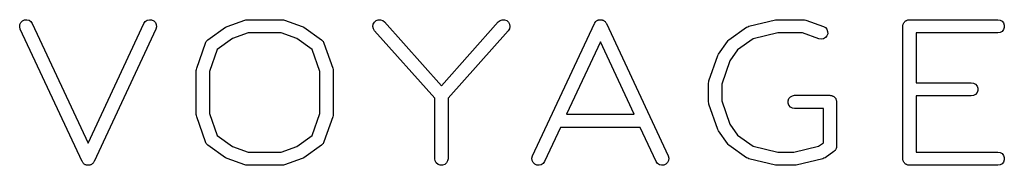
# Model space of a CAD drawing. Extents: x 95 to 242, y -111 to -101.
# Tile 1 of 9: x 95 to 162, y -111 to -101. Entities that reach past the tile are written whole.
import ezdxf

# ---------------------------------------------------------------- set-up
doc = ezdxf.new("R2010")
doc.units = 0
doc.header["$MEASUREMENT"] = 0
doc.layers.add('BLACK', color=7, linetype='CONTINUOUS')

msp = doc.modelspace()

# ---------------------------------------------------------------- linework, layer by layer
at = {"layer": 'Black'}
for p, q in [((95.063, -101.072), (95.076, -100.915)), ((95.104, -101.224), (95.063, -101.072)), ((95.076, -100.915), (95.143, -100.772)), ((95.143, -100.772), (95.254, -100.661)), ((95.254, -100.661), (95.397, -100.594)), ((95.397, -100.594), (95.554, -100.58)), ((95.554, -100.58), (95.706, -100.621)), ((95.706, -100.621), (95.835, -100.711)), ((95.835, -100.711), (95.926, -100.841)), ((95.926, -100.841), (99.748, -109.031)), ((99.748, -109.031), (103.57, -100.841)), ((103.57, -100.841), (103.661, -100.711)), ((103.661, -100.711), (103.79, -100.621)), ((103.79, -100.621), (103.942, -100.58)), ((103.942, -100.58), (104.099, -100.594)), ((104.099, -100.594), (104.242, -100.661)), ((104.242, -100.661), (104.353, -100.772)), ((104.353, -100.772), (104.419, -100.915)), ((104.433, -101.072), (104.392, -101.224)), ((104.419, -100.915), (104.433, -101.072)), ((107.951, -101.959), (109.16, -101.095)), ((109.16, -101.095), (109.217, -101.068)), ((109.217, -101.068), (109.272, -101.037)), ((109.272, -101.037), (110.481, -100.605)), ((110.481, -100.605), (110.557, -100.592)), ((110.557, -100.592), (110.634, -100.579)), ((110.634, -100.579), (113.053, -100.579)), ((113.053, -100.579), (113.129, -100.592)), ((113.129, -100.592), (113.205, -100.605)), ((113.205, -100.605), (114.415, -101.037)), ((114.415, -101.037), (114.469, -101.068)), ((114.469, -101.068), (114.526, -101.095)), ((114.526, -101.095), (115.735, -101.959)), ((119.252, -101.046), (119.274, -100.89)), ((119.284, -101.2), (119.252, -101.046)), ((119.274, -100.89), (119.349, -100.751)), ((119.349, -100.751), (119.467, -100.646)), ((119.467, -100.646), (119.613, -100.588)), ((119.613, -100.588), (119.771, -100.583)), ((119.771, -100.583), (119.92, -100.633)), ((119.92, -100.633), (120.044, -100.731)), ((120.044, -100.731), (123.938, -105.102)), ((123.938, -105.102), (127.833, -100.731)), ((127.833, -100.731), (127.957, -100.633)), ((127.957, -100.633), (128.106, -100.583)), ((128.106, -100.583), (128.264, -100.588)), ((128.264, -100.588), (128.41, -100.646)), ((128.41, -100.646), (128.528, -100.751)), ((128.528, -100.751), (128.602, -100.89)), ((128.625, -101.046), (128.593, -101.2)), ((128.602, -100.89), (128.625, -101.046)), ((130.18, -109.912), (134.413, -100.841)), ((134.413, -100.841), (134.436, -100.808)), ((134.436, -100.808), (134.452, -100.772)), ((134.452, -100.772), (134.481, -100.744)), ((134.481, -100.744), (134.503, -100.711)), ((134.503, -100.711), (134.536, -100.689)), ((134.536, -100.689), (134.564, -100.661)), ((134.564, -100.661), (134.6, -100.644)), ((134.6, -100.644), (134.633, -100.621)), ((134.633, -100.621), (134.671, -100.611)), ((134.671, -100.611), (134.707, -100.594)), ((134.707, -100.594), (134.746, -100.591)), ((134.746, -100.591), (134.785, -100.58)), ((134.785, -100.58), (134.824, -100.584)), ((134.824, -100.584), (134.864, -100.58)), ((134.864, -100.58), (134.902, -100.591)), ((134.902, -100.591), (134.942, -100.594)), ((134.942, -100.594), (134.977, -100.611)), ((134.977, -100.611), (135.016, -100.621)), ((135.016, -100.621), (135.048, -100.644)), ((135.048, -100.644), (135.084, -100.661)), ((135.084, -100.661), (135.112, -100.689)), ((135.112, -100.689), (135.145, -100.711)), ((135.145, -100.711), (135.168, -100.744)), ((135.168, -100.744), (135.196, -100.772)), ((135.196, -100.772), (135.212, -100.808)), ((135.212, -100.808), (135.235, -100.841)), ((135.235, -100.841), (139.468, -109.912)), ((143.632, -101.959), (144.841, -101.095)), ((144.841, -101.095), (144.849, -101.091)), ((144.849, -101.091), (144.855, -101.086)), ((144.855, -101.086), (144.92, -101.058)), ((144.92, -101.058), (144.984, -101.027)), ((144.984, -101.027), (144.992, -101.026)), ((144.992, -101.026), (145, -101.023)), ((145, -101.023), (146.814, -100.591)), ((146.814, -100.591), (146.867, -100.588)), ((146.867, -100.588), (146.919, -100.579)), ((146.919, -100.579), (148.734, -100.579)), ((148.734, -100.579), (148.81, -100.592)), ((148.81, -100.592), (148.886, -100.605)), ((148.886, -100.605), (150.096, -101.037)), ((150.096, -101.037), (150.233, -101.115)), ((150.233, -101.115), (150.335, -101.235)), ((155.537, -101.032), (155.544, -100.993)), ((155.537, -110.104), (155.537, -101.032)), ((155.544, -100.954), (155.558, -100.916)), ((155.544, -100.993), (155.544, -100.954)), ((155.558, -100.916), (155.565, -100.877)), ((155.565, -100.877), (155.584, -100.843)), ((155.584, -100.843), (155.598, -100.806)), ((155.598, -100.806), (155.623, -100.775)), ((155.623, -100.775), (155.643, -100.741)), ((155.643, -100.741), (155.674, -100.715)), ((155.674, -100.715), (155.699, -100.685)), ((155.699, -100.685), (155.734, -100.665)), ((155.734, -100.665), (155.764, -100.64)), ((155.764, -100.64), (155.801, -100.626)), ((155.801, -100.626), (155.836, -100.606)), ((155.836, -100.606), (155.875, -100.599)), ((155.875, -100.599), (155.912, -100.586)), ((155.912, -100.586), (155.952, -100.586)), ((155.952, -100.586), (155.991, -100.579)), ((155.991, -100.579), (162.038, -100.579)), ((162.038, -100.579), (162.194, -100.606)), ((162.194, -100.606), (162.33, -100.685)), ((162.33, -100.685), (162.431, -100.806)), ((162.431, -100.806), (162.485, -100.954)), ((162.485, -101.111), (162.431, -101.259)), ((162.485, -100.954), (162.485, -101.111)), ((99.337, -110.296), (95.104, -101.224)), ((104.392, -101.224), (100.159, -110.296)), ((110.712, -101.486), (109.636, -101.87)), ((112.974, -101.486), (110.712, -101.486)), ((114.05, -101.87), (112.974, -101.486)), ((119.366, -101.334), (119.284, -101.2)), ((123.485, -105.957), (119.366, -101.334)), ((128.51, -101.334), (124.392, -105.957)), ((128.593, -101.2), (128.51, -101.334)), ((146.973, -101.486), (145.296, -101.885)), ((148.655, -101.486), (146.973, -101.486)), ((149.791, -101.891), (148.655, -101.486)), ((150.337, -101.689), (150.237, -101.81)), ((150.335, -101.235), (150.389, -101.383)), ((150.39, -101.54), (150.337, -101.689)), ((150.389, -101.383), (150.39, -101.54)), ((162.038, -101.486), (156.444, -101.486)), ((156.444, -101.486), (156.444, -104.898)), ((162.194, -101.459), (162.038, -101.486)), ((162.33, -101.38), (162.194, -101.459)), ((162.431, -101.259), (162.33, -101.38)), ((107.182, -103.906), (107.786, -102.178)), ((107.786, -102.178), (107.816, -102.126)), ((107.816, -102.126), (107.841, -102.072)), ((107.841, -102.072), (107.854, -102.058)), ((107.854, -102.058), (107.864, -102.041)), ((107.864, -102.041), (107.909, -102.002)), ((107.909, -102.002), (107.951, -101.959)), ((109.636, -101.87), (108.595, -102.614)), ((115.091, -102.614), (114.05, -101.87)), ((115.735, -101.959), (115.777, -102.002)), ((115.777, -102.002), (115.823, -102.041)), ((115.823, -102.041), (115.832, -102.058)), ((115.832, -102.058), (115.846, -102.072)), ((115.846, -102.072), (115.871, -102.126)), ((115.871, -102.126), (115.9, -102.178)), ((115.9, -102.178), (116.505, -103.906)), ((134.824, -102.105), (132.512, -107.058)), ((137.136, -107.058), (134.824, -102.105)), ((142.919, -102.932), (143.524, -102.068)), ((143.524, -102.068), (143.578, -102.014)), ((143.578, -102.014), (143.632, -101.959)), ((145.296, -101.885), (144.222, -102.652)), ((149.946, -101.918), (149.791, -101.891)), ((150.101, -101.89), (149.946, -101.918)), ((150.237, -101.81), (150.101, -101.89)), ((108.595, -102.614), (108.063, -104.133)), ((115.623, -104.133), (115.091, -102.614)), ((142.258, -104.77), (142.863, -103.042)), ((142.863, -103.042), (142.893, -102.988)), ((142.893, -102.988), (142.919, -102.932)), ((144.222, -102.652), (143.698, -103.401)), ((143.698, -103.401), (143.14, -104.997)), ((107.156, -104.056), (107.169, -103.981)), ((107.156, -107.08), (107.156, -104.056)), ((107.169, -103.981), (107.182, -103.906)), ((108.063, -104.133), (108.063, -107.003)), ((115.623, -107.003), (115.623, -104.133)), ((116.505, -103.906), (116.517, -103.981)), ((116.517, -103.981), (116.53, -104.056)), ((116.53, -104.056), (116.53, -107.08)), ((142.232, -104.92), (142.246, -104.845)), ((142.232, -106.216), (142.232, -104.92)), ((142.246, -104.845), (142.258, -104.77)), ((143.14, -104.997), (143.14, -106.139)), ((156.444, -104.898), (160.224, -104.898)), ((160.224, -104.898), (160.379, -104.926)), ((160.379, -104.926), (160.516, -105.005)), ((160.516, -105.005), (160.617, -105.125)), ((160.617, -105.125), (160.671, -105.273)), ((147.837, -105.869), (147.974, -105.79)), ((147.974, -105.79), (148.129, -105.762)), ((148.129, -105.762), (150.548, -105.762)), ((150.548, -105.762), (150.587, -105.769)), ((150.587, -105.769), (150.627, -105.769)), ((150.627, -105.769), (150.664, -105.783)), ((150.664, -105.783), (150.703, -105.79)), ((150.703, -105.79), (150.737, -105.81)), ((150.737, -105.81), (150.775, -105.823)), ((150.775, -105.823), (150.805, -105.849)), ((150.805, -105.849), (150.839, -105.869)), ((160.224, -105.806), (156.444, -105.806)), ((156.444, -105.806), (156.444, -109.65)), ((160.379, -105.778), (160.224, -105.806)), ((160.516, -105.699), (160.379, -105.778)), ((160.617, -105.579), (160.516, -105.699)), ((160.671, -105.431), (160.617, -105.579)), ((160.671, -105.273), (160.671, -105.431)), ((123.485, -110.104), (123.485, -105.957)), ((124.392, -105.957), (124.392, -110.104)), ((142.246, -106.291), (142.232, -106.216)), ((142.258, -106.366), (142.246, -106.291)), ((142.863, -108.094), (142.258, -106.366)), ((143.14, -106.139), (143.698, -107.735)), ((147.682, -106.137), (147.736, -105.989)), ((147.682, -106.295), (147.682, -106.137)), ((147.736, -106.443), (147.682, -106.295)), ((147.736, -105.989), (147.837, -105.869)), ((147.837, -106.563), (147.736, -106.443)), ((150.839, -105.869), (150.865, -105.899)), ((150.865, -105.899), (150.895, -105.924)), ((150.895, -105.924), (150.915, -105.959)), ((150.915, -105.959), (150.941, -105.989)), ((150.941, -105.989), (150.954, -106.026)), ((150.954, -106.026), (150.974, -106.061)), ((150.974, -106.061), (150.981, -106.1)), ((150.981, -106.1), (150.995, -106.137)), ((150.995, -106.137), (150.995, -106.177)), ((150.995, -106.177), (151.001, -106.216)), ((151.001, -106.216), (151.001, -109.24)), ((107.169, -107.155), (107.156, -107.08)), ((107.182, -107.23), (107.169, -107.155)), ((108.063, -107.003), (108.595, -108.522)), ((115.091, -108.522), (115.623, -107.003)), ((116.517, -107.155), (116.505, -107.23)), ((116.53, -107.08), (116.517, -107.155)), ((132.512, -107.058), (137.136, -107.058)), ((147.974, -106.642), (147.837, -106.563)), ((148.129, -106.67), (147.974, -106.642)), ((150.094, -106.67), (148.129, -106.67)), ((150.094, -109.006), (150.094, -106.67)), ((107.786, -108.958), (107.182, -107.23)), ((116.505, -107.23), (115.9, -108.958)), ((143.698, -107.735), (144.222, -108.484)), ((108.595, -108.522), (109.636, -109.266)), ((114.05, -109.266), (115.091, -108.522)), ((132.089, -107.965), (131.002, -110.296)), ((137.559, -107.965), (132.089, -107.965)), ((138.646, -110.296), (137.559, -107.965)), ((142.893, -108.148), (142.863, -108.094)), ((142.919, -108.204), (142.893, -108.148)), ((143.524, -109.068), (142.919, -108.204)), ((144.222, -108.484), (145.296, -109.251)), ((107.816, -109.01), (107.786, -108.958)), ((107.841, -109.064), (107.816, -109.01)), ((107.854, -109.078), (107.841, -109.064)), ((107.864, -109.095), (107.854, -109.078)), ((107.909, -109.134), (107.864, -109.095)), ((107.951, -109.177), (107.909, -109.134)), ((109.16, -110.041), (107.951, -109.177)), ((115.735, -109.177), (114.526, -110.041)), ((115.777, -109.134), (115.735, -109.177)), ((115.823, -109.095), (115.777, -109.134)), ((115.832, -109.078), (115.823, -109.095)), ((115.846, -109.064), (115.832, -109.078)), ((115.871, -109.01), (115.846, -109.064)), ((115.9, -108.958), (115.871, -109.01)), ((143.578, -109.122), (143.524, -109.068)), ((143.632, -109.177), (143.578, -109.122)), ((144.841, -110.041), (143.632, -109.177)), ((149.752, -109.251), (150.094, -109.006)), ((109.636, -109.266), (110.712, -109.65)), ((110.712, -109.65), (112.974, -109.65)), ((112.974, -109.65), (114.05, -109.266)), ((145.296, -109.251), (146.973, -109.65)), ((146.973, -109.65), (148.076, -109.65)), ((148.076, -109.65), (149.752, -109.251)), ((150.812, -109.609), (150.207, -110.041)), ((150.852, -109.568), (150.812, -109.609)), ((150.895, -109.531), (150.852, -109.568)), ((150.906, -109.512), (150.895, -109.531)), ((150.922, -109.496), (150.906, -109.512)), ((150.946, -109.444), (150.922, -109.496)), ((150.974, -109.395), (150.946, -109.444)), ((150.978, -109.373), (150.974, -109.395)), ((150.987, -109.353), (150.978, -109.373)), ((150.992, -109.296), (150.987, -109.353)), ((151.001, -109.24), (150.992, -109.296)), ((156.444, -109.65), (162.038, -109.65)), ((162.038, -109.65), (162.194, -109.678)), ((162.194, -109.678), (162.33, -109.756)), ((162.33, -109.756), (162.431, -109.877)), ((162.431, -109.877), (162.485, -110.025)), ((99.36, -110.328), (99.337, -110.296)), ((99.376, -110.364), (99.36, -110.328)), ((99.404, -110.392), (99.376, -110.364)), ((99.427, -110.425), (99.404, -110.392)), ((99.46, -110.447), (99.427, -110.425)), ((99.488, -110.475), (99.46, -110.447)), ((99.524, -110.492), (99.488, -110.475)), ((99.556, -110.515), (99.524, -110.492)), ((99.595, -110.525), (99.556, -110.515)), ((99.63, -110.542), (99.595, -110.525)), ((99.67, -110.545), (99.63, -110.542)), ((99.709, -110.556), (99.67, -110.545)), ((99.748, -110.552), (99.709, -110.556)), ((99.787, -110.556), (99.748, -110.552)), ((99.826, -110.545), (99.787, -110.556)), ((99.865, -110.542), (99.826, -110.545)), ((99.901, -110.525), (99.865, -110.542)), ((99.939, -110.515), (99.901, -110.525)), ((99.972, -110.492), (99.939, -110.515)), ((100.008, -110.475), (99.972, -110.492)), ((100.036, -110.447), (100.008, -110.475)), ((100.069, -110.425), (100.036, -110.447)), ((100.091, -110.392), (100.069, -110.425)), ((100.12, -110.364), (100.091, -110.392)), ((100.136, -110.328), (100.12, -110.364)), ((100.159, -110.296), (100.136, -110.328)), ((109.217, -110.068), (109.16, -110.041)), ((109.272, -110.099), (109.217, -110.068)), ((110.481, -110.531), (109.272, -110.099)), ((110.557, -110.544), (110.481, -110.531)), ((110.634, -110.557), (110.557, -110.544)), ((113.053, -110.557), (110.634, -110.557)), ((113.129, -110.544), (113.053, -110.557)), ((113.205, -110.531), (113.129, -110.544)), ((114.415, -110.099), (113.205, -110.531)), ((114.469, -110.068), (114.415, -110.099)), ((114.526, -110.041), (114.469, -110.068)), ((123.512, -110.259), (123.485, -110.104)), ((123.591, -110.395), (123.512, -110.259)), ((123.712, -110.497), (123.591, -110.395)), ((123.86, -110.55), (123.712, -110.497)), ((124.017, -110.55), (123.86, -110.55)), ((124.165, -110.497), (124.017, -110.55)), ((124.286, -110.395), (124.165, -110.497)), ((124.365, -110.259), (124.286, -110.395)), ((124.392, -110.104), (124.365, -110.259)), ((130.139, -110.064), (130.18, -109.912)), ((130.153, -110.221), (130.139, -110.064)), ((130.219, -110.364), (130.153, -110.221)), ((130.331, -110.475), (130.219, -110.364)), ((130.473, -110.542), (130.331, -110.475)), ((130.63, -110.556), (130.473, -110.542)), ((130.782, -110.515), (130.63, -110.556)), ((130.911, -110.425), (130.782, -110.515)), ((131.002, -110.296), (130.911, -110.425)), ((138.737, -110.425), (138.646, -110.296)), ((138.866, -110.515), (138.737, -110.425)), ((139.018, -110.556), (138.866, -110.515)), ((139.175, -110.542), (139.018, -110.556)), ((139.318, -110.475), (139.175, -110.542)), ((139.429, -110.364), (139.318, -110.475)), ((139.496, -110.221), (139.429, -110.364)), ((139.468, -109.912), (139.509, -110.064)), ((139.509, -110.064), (139.496, -110.221)), ((144.849, -110.045), (144.841, -110.041)), ((144.855, -110.05), (144.849, -110.045)), ((144.92, -110.078), (144.855, -110.05)), ((144.984, -110.109), (144.92, -110.078)), ((144.992, -110.11), (144.984, -110.109)), ((145, -110.113), (144.992, -110.11)), ((146.814, -110.545), (145, -110.113)), ((146.867, -110.548), (146.814, -110.545)), ((146.919, -110.557), (146.867, -110.548)), ((148.129, -110.557), (146.919, -110.557)), ((148.181, -110.548), (148.129, -110.557)), ((148.234, -110.545), (148.181, -110.548)), ((150.048, -110.113), (148.234, -110.545)), ((150.056, -110.11), (150.048, -110.113)), ((150.065, -110.109), (150.056, -110.11)), ((150.128, -110.078), (150.065, -110.109)), ((150.193, -110.05), (150.128, -110.078)), ((150.199, -110.045), (150.193, -110.05)), ((150.207, -110.041), (150.199, -110.045)), ((155.544, -110.143), (155.537, -110.104)), ((155.544, -110.183), (155.544, -110.143)), ((155.558, -110.22), (155.544, -110.183)), ((155.565, -110.259), (155.558, -110.22)), ((155.584, -110.293), (155.565, -110.259)), ((155.598, -110.331), (155.584, -110.293)), ((155.623, -110.361), (155.598, -110.331)), ((155.643, -110.395), (155.623, -110.361)), ((155.674, -110.421), (155.643, -110.395)), ((155.699, -110.451), (155.674, -110.421)), ((155.734, -110.471), (155.699, -110.451)), ((155.764, -110.497), (155.734, -110.471)), ((155.801, -110.51), (155.764, -110.497)), ((155.836, -110.53), (155.801, -110.51)), ((155.875, -110.537), (155.836, -110.53)), ((155.912, -110.55), (155.875, -110.537)), ((155.952, -110.55), (155.912, -110.55)), ((155.991, -110.557), (155.952, -110.55)), ((162.038, -110.557), (155.991, -110.557)), ((162.194, -110.53), (162.038, -110.557)), ((162.33, -110.451), (162.194, -110.53)), ((162.431, -110.331), (162.33, -110.451)), ((162.485, -110.183), (162.431, -110.331)), ((162.485, -110.025), (162.485, -110.183))]:
    msp.add_line(p, q, dxfattribs=at)

doc.saveas('drawing.dxf')
